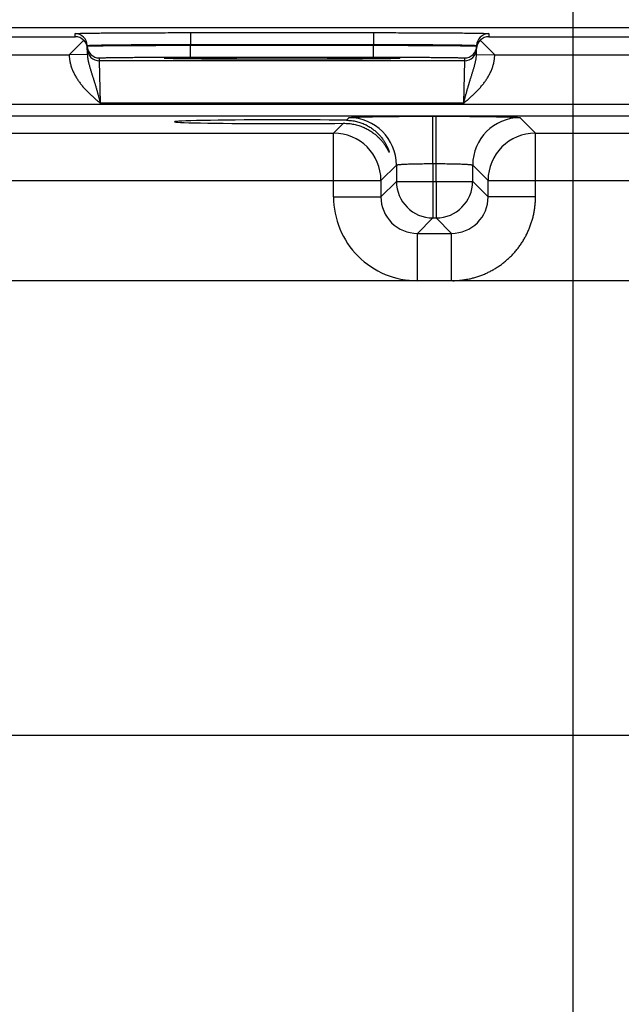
# Model space of a CAD drawing. Header units: inches. Extents: x 0 to 34, y 0 to 22.
# Tile 45 of 116: x 15.1 to 16.1, y 15.6 to 17.2. Entities that reach past the tile are written whole.
import ezdxf

# ---------------------------------------------------------------- set-up
doc = ezdxf.new("R2010")
doc.units = ezdxf.units.IN
doc.header["$LTSCALE"] = 1.87
doc.header["$MEASUREMENT"] = 0
doc.layers.get('0').update_dxf_attribs({"linetype": 'CONTINUOUS'})
doc.layers.add('DIMENSIONS', color=7, linetype='CONTINUOUS')
doc.styles.get("Standard").update_dxf_attribs({"font": 'txt', "width": 0.8})
doc.dimstyles.new('DIMSTYLE_1', dxfattribs={"dimtxt": 0.125, "dimasz": 0.18, "dimexe": 0.125, "dimexo": 0.0625, "dimgap": 0.09, "dimtad": 0, "dimtih": 1, "dimtoh": 1, "dimzin": 4, "dimdsep": 46, "dimtxsty": 'STANDARD', "dimblk": '_FILLED', "dimblk1": '_FILLED', "dimblk2": '_FILLED', "dimcen": 0.09, "dimadec": 0, "dimazin": 0, "dimtp": 0.01, "dimtm": 0.01, "dimtfac": 1, "dimtofl": 0, "dimtmove": 0, "dimatfit": 3, "dimldrblk": '_FILLED', "dimfxl": 1, "dimtolj": 1, "dimtzin": 4, "dimarcsym": 0})

# ---------------------------------------------------------------- blocks, each defined once
blk = doc.blocks.new('*D13')
at = {"layer": 'DIMENSIONS', "color": 2, "linetype": 'CONTINUOUS'}
blk.add_line((16.0449, 15.4148), (16.0449, 17.8889), dxfattribs=at)
at = {"layer": 'DIMENSIONS', "color": 2, "linetype": 'CONTINUOUS', "insert": (15.9824, 17.9514), "char_height": 0.125, "width": 1.025, "attachment_point": 1, "rotation": 90, "line_spacing_factor": 0.9}
blk.add_mtext('9.53{\\Ftxt.shx;\\W1.000000;\\H0.125000; }[242]', dxfattribs=at)
blk = doc.blocks.new('_FILLED')
at = {"color": 0, "linetype": 'BYBLOCK'}
blk.add_solid([(0, 0), (-1, 0.1736), (-1, -0.1736)], dxfattribs=at)

msp = doc.modelspace()

# ---------------------------------------------------------------- linework, layer by layer
at = {"color": 7, "linetype": 'CONTINUOUS'}
for p, q in [((17.1568, 17.2014), (7.7334, 17.2014)), ((14.9761, 17.1869), (15.2256, 17.1869)), ((15.2396, 17.1811), (15.2158, 17.1569)), ((15.2256, 17.1869), (15.2255, 17.1919)), ((15.4155, 17.1936), (15.7162, 17.1936)), ((15.4155, 17.1936), (15.4155, 17.1739)), ((15.7162, 17.1936), (15.7162, 17.1739)), ((15.8922, 17.1811), (15.9159, 17.157)), ((15.9062, 17.1919), (15.9061, 17.1869)), ((15.9061, 17.1869), (16.1556, 17.1869)), ((15.2458, 17.1575), (15.2455, 17.1723)), ((15.4155, 17.1739), (15.7162, 17.1739)), ((15.4155, 17.1728), (15.4155, 17.1739)), ((15.4155, 17.1728), (15.7162, 17.1728)), ((15.4155, 17.1532), (15.4155, 17.1728)), ((15.7162, 17.1728), (15.7162, 17.1739)), ((15.7162, 17.1532), (15.7162, 17.1728)), ((15.8859, 17.1575), (15.8862, 17.1723)), ((14.9859, 17.1569), (15.2158, 17.1569)), ((15.2458, 17.1575), (15.2159, 17.157)), ((15.2656, 17.1472), (15.2655, 17.1519)), ((15.8661, 17.1472), (15.2656, 17.1472)), ((15.2672, 17.0772), (15.2656, 17.1472)), ((15.3744, 17.1511), (15.3722, 17.1513)), ((15.3749, 17.1511), (15.3746, 17.1511)), ((15.3751, 17.1511), (15.3749, 17.1511)), ((15.3755, 17.1511), (15.3751, 17.1511)), ((15.376, 17.151), (15.3755, 17.1511)), ((15.3765, 17.151), (15.376, 17.151)), ((15.3776, 17.151), (15.3765, 17.151)), ((15.3789, 17.1509), (15.3776, 17.151)), ((15.3811, 17.1508), (15.3789, 17.1509)), ((15.3839, 17.1508), (15.3811, 17.1508)), ((15.3876, 17.1507), (15.3839, 17.1508)), ((15.391, 17.1506), (15.3876, 17.1507)), ((15.3951, 17.1506), (15.391, 17.1506)), ((15.4002, 17.1505), (15.3951, 17.1506)), ((15.4066, 17.1504), (15.4002, 17.1505)), ((15.4146, 17.1503), (15.4066, 17.1504)), ((15.4212, 17.1502), (15.4146, 17.1503)), ((15.4155, 17.1532), (15.7162, 17.1532)), ((15.4291, 17.1502), (15.4212, 17.1502)), ((15.4383, 17.1501), (15.4291, 17.1502)), ((15.4481, 17.15), (15.4383, 17.1501)), ((15.4583, 17.1499), (15.4481, 17.15)), ((15.4691, 17.1499), (15.4583, 17.1499)), ((15.4802, 17.1498), (15.4691, 17.1499)), ((15.4917, 17.1498), (15.4802, 17.1498)), ((15.5035, 17.1497), (15.4917, 17.1498)), ((15.5156, 17.1497), (15.5035, 17.1497)), ((15.5279, 17.1497), (15.5156, 17.1497)), ((15.5404, 17.1497), (15.5279, 17.1497)), ((15.553, 17.1497), (15.5404, 17.1497)), ((15.5656, 17.1497), (15.553, 17.1497)), ((15.5783, 17.1497), (15.5656, 17.1497)), ((15.5908, 17.1497), (15.5783, 17.1497)), ((15.6033, 17.1497), (15.5908, 17.1497)), ((15.6156, 17.1497), (15.6033, 17.1497)), ((15.6277, 17.1497), (15.6156, 17.1497)), ((15.6397, 17.1498), (15.6277, 17.1497)), ((15.651, 17.1498), (15.6397, 17.1498)), ((15.6614, 17.1499), (15.651, 17.1498)), ((15.6748, 17.15), (15.6614, 17.1499)), ((15.6857, 17.15), (15.6748, 17.15)), ((15.6949, 17.1501), (15.6857, 17.15)), ((15.7028, 17.1502), (15.6949, 17.1501)), ((15.7115, 17.1502), (15.7028, 17.1502)), ((15.7189, 17.1503), (15.7115, 17.1502)), ((15.7252, 17.1504), (15.7189, 17.1503)), ((15.7307, 17.1505), (15.7252, 17.1504)), ((15.7354, 17.1505), (15.7307, 17.1505)), ((15.7404, 17.1506), (15.7354, 17.1505)), ((15.7446, 17.1507), (15.7404, 17.1506)), ((15.748, 17.1508), (15.7446, 17.1507)), ((15.7507, 17.1509), (15.748, 17.1508)), ((15.7521, 17.1509), (15.7507, 17.1509)), ((15.7537, 17.1509), (15.7521, 17.1509)), ((15.7549, 17.151), (15.7537, 17.1509)), ((15.7556, 17.151), (15.7549, 17.151)), ((15.7562, 17.1511), (15.7556, 17.151)), ((15.7566, 17.1511), (15.7562, 17.1511)), ((15.7568, 17.1511), (15.7566, 17.1511)), ((15.757, 17.1511), (15.7568, 17.1511)), ((15.7572, 17.1511), (15.757, 17.1511)), ((15.7573, 17.1511), (15.7572, 17.1511)), ((15.7596, 17.1513), (15.7574, 17.1511)), ((15.8661, 17.1472), (15.8645, 17.0772)), ((15.8662, 17.1519), (15.8661, 17.1472)), ((15.8859, 17.1575), (15.9159, 17.157)), ((15.9159, 17.1569), (16.1458, 17.1569)), ((16.9525, 17.0751), (9.5543, 17.0751)), ((15.8645, 17.0772), (15.2672, 17.0772)), ((16.9525, 17.056), (9.5543, 17.056)), ((15.6719, 17.0493), (15.6761, 17.0536)), ((15.8141, 17.056), (15.8197, 17.056)), ((15.8141, 16.978), (15.8141, 17.056)), ((15.8197, 16.978), (15.8197, 17.056)), ((15.9576, 17.0536), (15.983, 17.0282)), ((15.6507, 17.0282), (15.6669, 17.0443)), ((15.053, 17.0282), (15.6507, 17.0282)), ((15.6507, 16.9232), (15.6507, 17.0282)), ((15.983, 17.0282), (16.5807, 17.0282)), ((15.983, 16.9232), (15.983, 17.0282)), ((15.7541, 16.9756), (15.7287, 16.9502)), ((15.7541, 16.9756), (15.7541, 16.9486)), ((15.8141, 16.978), (15.8197, 16.978)), ((15.8141, 16.978), (15.8141, 16.9486)), ((15.8197, 16.9486), (15.8197, 16.978)), ((15.8797, 16.9756), (15.905, 16.9502)), ((15.8797, 16.9486), (15.8797, 16.9756)), ((14.975, 16.9502), (15.7287, 16.9502)), ((15.7287, 16.9502), (15.7287, 16.9232)), ((15.7541, 16.9486), (15.7287, 16.9232)), ((15.7541, 16.9486), (15.8797, 16.9486)), ((15.8141, 16.9486), (15.8141, 16.8886)), ((15.8197, 16.9486), (15.8197, 16.8886)), ((15.8797, 16.9486), (15.905, 16.9232)), ((15.905, 16.9502), (16.6587, 16.9502)), ((15.905, 16.9232), (15.905, 16.9502)), ((15.6507, 16.9232), (15.7287, 16.9232)), ((15.983, 16.9232), (15.905, 16.9232)), ((15.8141, 16.8886), (15.7887, 16.8632)), ((15.8141, 16.8886), (15.8197, 16.8886)), ((15.8197, 16.8886), (15.845, 16.8632)), ((15.7887, 16.8632), (15.845, 16.8632)), ((15.7887, 16.7852), (15.7887, 16.8632)), ((15.845, 16.7852), (15.845, 16.8632)), ((16.7967, 16.7852), (9.7101, 16.7852)), ((9.7101, 16.0372), (16.7967, 16.0372))]:
    msp.add_line(p, q, dxfattribs=at)
for points in [[(15.3746, 17.1511), (15.3745, 17.1511), (15.3744, 17.1511), (15.3744, 17.1511)], [(15.7573, 17.1511), (15.7573, 17.1511), (15.7573, 17.1511)]]:
    msp.add_lwpolyline(points, dxfattribs=at)
for centre, radius, start, end in [((15.2255, 17.1719), 0.02, 1.0012, 90.0013), ((15.2254, 17.1667), 0.0202, 45.4189, 89.3143), ((15.226, 17.1669), 0.0197, 1.0498, 46.2249), ((15.9058, 17.1669), 0.0197, 133.7752, 178.9502), ((15.9062, 17.1719), 0.02, 89.9987, 178.9988), ((15.9063, 17.1667), 0.0202, 90.6857, 134.5811), ((15.2655, 17.1719), 0.02, 181.0012, 270.0013), ((15.2656, 17.1672), 0.02, 181.2271, 270.0013), ((15.8661, 17.1672), 0.02, 269.9987, 358.7855), ((15.8662, 17.1719), 0.02, 269.9987, 358.9988), ((15.7596, 17.1363), 0.015, 89.9998, 100.7095), ((15.6761, 16.9756), 0.078, 0.0209, 89.9791), ((15.9577, 16.9756), 0.078, 90.0209, 179.9791), ((15.6507, 16.9502), 0.078, 0.0209, 89.9791), ((15.983, 16.9502), 0.078, 90.0209, 179.9791), ((15.8141, 16.9486), 0.06, 180.0209, 269.9791), ((15.8196, 16.9486), 0.06, 270.0209, 359.9791), ((15.7887, 16.9232), 0.138, 179.9961, 270.0042), ((15.7887, 16.9232), 0.06, 179.9638, 270.0362), ((15.8451, 16.9232), 0.06, 269.9638, 0.0362)]:
    msp.add_arc(centre, radius, start, end, dxfattribs=at)
msp.add_ellipse((15.5659, 17.0469), major_axis=(0.1771, 0), ratio=0.017455, start_param=0.929285, end_param=5.318993, dxfattribs=at)
for points, knots in [([(15.2255, 17.1919), (15.2255, 17.1919), (15.2255, 17.1919), (15.2255, 17.1919), (15.2256, 17.1919), (15.2256, 17.1919), (15.2256, 17.1919), (15.2256, 17.192), (15.2257, 17.192), (15.2257, 17.192), (15.2258, 17.192), (15.2259, 17.192), (15.2261, 17.192), (15.2262, 17.1921), (15.2266, 17.1921), (15.227, 17.1921), (15.2276, 17.1922), (15.2284, 17.1922), (15.2292, 17.1922), (15.2302, 17.1923), (15.2313, 17.1923), (15.2324, 17.1924), (15.2337, 17.1924), (15.2352, 17.1924), (15.2367, 17.1925), (15.2383, 17.1925), (15.2407, 17.1926), (15.2439, 17.1926), (15.2481, 17.1927), (15.2527, 17.1928), (15.2577, 17.1928), (15.263, 17.1929), (15.2688, 17.193), (15.2748, 17.193), (15.2813, 17.1931), (15.288, 17.1931), (15.2976, 17.1932), (15.3103, 17.1933), (15.3262, 17.1934), (15.343, 17.1934), (15.3605, 17.1935), (15.3785, 17.1935), (15.3969, 17.1936), (15.4093, 17.1936), (15.4155, 17.1936)], [0, 0, 0, 0, 0.000056, 0.000092, 0.000134, 0.000241, 0.000383, 0.000559, 0.000772, 0.001022, 0.001308, 0.001991, 0.002823, 0.003804, 0.004935, 0.007643, 0.010948, 0.014847, 0.019338, 0.02442, 0.030088, 0.03634, 0.043173, 0.050581, 0.058561, 0.067109, 0.076218, 0.096099, 0.118157, 0.142341, 0.168591, 0.196844, 0.227033, 0.259085, 0.292923, 0.328465, 0.365625, 0.44444, 0.528609, 0.617319, 0.709716, 0.80491, 0.901983, 1, 1, 1, 1]), ([(15.7162, 17.1936), (15.7224, 17.1936), (15.7348, 17.1936), (15.7532, 17.1935), (15.7712, 17.1935), (15.7887, 17.1934), (15.8055, 17.1934), (15.8215, 17.1933), (15.8341, 17.1932), (15.8437, 17.1931), (15.8505, 17.1931), (15.8569, 17.193), (15.863, 17.193), (15.8687, 17.1929), (15.8741, 17.1928), (15.8791, 17.1928), (15.8836, 17.1927), (15.8878, 17.1926), (15.8911, 17.1926), (15.8934, 17.1925), (15.8951, 17.1925), (15.8966, 17.1924), (15.898, 17.1924), (15.8993, 17.1924), (15.9005, 17.1923), (15.9016, 17.1923), (15.9025, 17.1922), (15.9034, 17.1922), (15.9041, 17.1922), (15.9047, 17.1921), (15.9052, 17.1921), (15.9055, 17.1921), (15.9057, 17.192), (15.9058, 17.192), (15.9059, 17.192), (15.906, 17.192), (15.9061, 17.192), (15.9061, 17.192), (15.9061, 17.1919), (15.9062, 17.1919), (15.9062, 17.1919), (15.9062, 17.1919), (15.9062, 17.1919), (15.9062, 17.1919), (15.9062, 17.1919)], [0, 0, 0, 0, 0.098017, 0.19509, 0.290284, 0.382681, 0.471391, 0.55556, 0.634375, 0.671535, 0.707077, 0.740915, 0.772967, 0.803156, 0.831409, 0.857659, 0.881843, 0.903901, 0.923782, 0.932891, 0.941439, 0.949419, 0.956827, 0.96366, 0.969912, 0.97558, 0.980662, 0.985153, 0.989052, 0.992357, 0.995065, 0.996196, 0.997177, 0.998009, 0.998692, 0.998978, 0.999228, 0.999441, 0.999617, 0.999759, 0.999866, 0.999908, 0.999944, 1, 1, 1, 1]), ([(15.2455, 17.1723), (15.2455, 17.1723), (15.2455, 17.1723), (15.2456, 17.1723), (15.2456, 17.1723), (15.2456, 17.1723), (15.2456, 17.1723), (15.2457, 17.1723), (15.2457, 17.1723), (15.2458, 17.1724), (15.2459, 17.1724), (15.246, 17.1724), (15.2462, 17.1724), (15.2464, 17.1725), (15.2466, 17.1725), (15.2468, 17.1725), (15.2471, 17.1725), (15.2475, 17.1726), (15.2481, 17.1726), (15.2488, 17.1726), (15.2497, 17.1727), (15.2507, 17.1727), (15.2517, 17.1728), (15.2529, 17.1728), (15.2541, 17.1729), (15.256, 17.1729), (15.2586, 17.173), (15.262, 17.1731), (15.2657, 17.1732), (15.2698, 17.1732), (15.2743, 17.1733), (15.2791, 17.1734), (15.2842, 17.1735), (15.2896, 17.1735), (15.2954, 17.1736), (15.3014, 17.1736), (15.31, 17.1737), (15.3214, 17.1738), (15.3356, 17.1738), (15.3506, 17.1739), (15.3663, 17.1739), (15.3824, 17.1739), (15.3989, 17.1739), (15.4099, 17.1739), (15.4155, 17.1739)], [0, 0, 0, 0, 0.000074, 0.000165, 0.000283, 0.000432, 0.000615, 0.000833, 0.001086, 0.001376, 0.002065, 0.002902, 0.003887, 0.005021, 0.006303, 0.007733, 0.009313, 0.011041, 0.014942, 0.019435, 0.024517, 0.030186, 0.036439, 0.043271, 0.050679, 0.058658, 0.076312, 0.096191, 0.118246, 0.142426, 0.168672, 0.196922, 0.227107, 0.259155, 0.292989, 0.328526, 0.365683, 0.44449, 0.52865, 0.617353, 0.709742, 0.804928, 0.901992, 1, 1, 1, 1]), ([(15.2456, 17.1715), (15.2456, 17.1715), (15.2456, 17.1715), (15.2456, 17.1715), (15.2456, 17.1716), (15.2456, 17.1716), (15.2456, 17.1716), (15.2456, 17.1716), (15.2457, 17.1716), (15.2457, 17.1716), (15.2458, 17.1716), (15.2459, 17.1716), (15.246, 17.1716), (15.2462, 17.1716), (15.2464, 17.1716), (15.2466, 17.1716), (15.2468, 17.1717), (15.2471, 17.1717), (15.2475, 17.1717), (15.2481, 17.1717), (15.2488, 17.1717), (15.2497, 17.1718), (15.2507, 17.1718), (15.2517, 17.1718), (15.2529, 17.1718), (15.2542, 17.1719), (15.2555, 17.1719), (15.257, 17.1719), (15.2591, 17.1719), (15.262, 17.172), (15.2657, 17.172), (15.2698, 17.1721), (15.2743, 17.1721), (15.2791, 17.1722), (15.2842, 17.1722), (15.2897, 17.1723), (15.2954, 17.1723), (15.3015, 17.1724), (15.31, 17.1724), (15.3214, 17.1725), (15.3356, 17.1726), (15.3507, 17.1726), (15.3663, 17.1727), (15.3825, 17.1728), (15.3989, 17.1728), (15.41, 17.1728), (15.4155, 17.1728)], [0, 0, 0, 0, 0.000039, 0.000068, 0.000105, 0.000205, 0.000341, 0.000513, 0.000722, 0.000969, 0.001252, 0.001932, 0.002761, 0.00374, 0.004868, 0.006146, 0.007574, 0.009151, 0.010876, 0.014774, 0.019265, 0.024346, 0.030014, 0.036267, 0.0431, 0.050509, 0.05849, 0.067038, 0.076148, 0.096032, 0.118094, 0.14228, 0.168533, 0.19679, 0.226982, 0.259037, 0.292878, 0.328423, 0.365586, 0.444407, 0.528581, 0.617296, 0.709699, 0.804898, 0.901977, 1, 1, 1, 1]), ([(15.7162, 17.1739), (15.7218, 17.1739), (15.7328, 17.1739), (15.7493, 17.1739), (15.7654, 17.1739), (15.7811, 17.1739), (15.7961, 17.1738), (15.8104, 17.1738), (15.8217, 17.1737), (15.8303, 17.1736), (15.8363, 17.1736), (15.8421, 17.1735), (15.8475, 17.1735), (15.8527, 17.1734), (15.8575, 17.1733), (15.8619, 17.1732), (15.866, 17.1732), (15.8698, 17.1731), (15.8732, 17.173), (15.8757, 17.1729), (15.8776, 17.1729), (15.8789, 17.1728), (15.88, 17.1728), (15.8811, 17.1727), (15.882, 17.1727), (15.8829, 17.1726), (15.8837, 17.1726), (15.8842, 17.1726), (15.8846, 17.1725), (15.8849, 17.1725), (15.8852, 17.1725), (15.8854, 17.1725), (15.8856, 17.1724), (15.8857, 17.1724), (15.8859, 17.1724), (15.886, 17.1724), (15.886, 17.1723), (15.8861, 17.1723), (15.8861, 17.1723), (15.8861, 17.1723), (15.8862, 17.1723), (15.8862, 17.1723), (15.8862, 17.1723), (15.8862, 17.1723), (15.8862, 17.1723)], [0, 0, 0, 0, 0.098008, 0.195072, 0.290258, 0.382647, 0.47135, 0.55551, 0.634317, 0.671474, 0.707011, 0.740845, 0.772893, 0.803078, 0.831328, 0.857574, 0.881754, 0.903809, 0.923688, 0.941342, 0.949321, 0.956729, 0.963561, 0.969814, 0.975483, 0.980565, 0.985058, 0.988959, 0.990687, 0.992267, 0.993697, 0.994979, 0.996113, 0.997098, 0.997935, 0.998624, 0.998914, 0.999167, 0.999385, 0.999568, 0.999717, 0.999835, 0.999926, 1, 1, 1, 1]), ([(15.7162, 17.1728), (15.7218, 17.1728), (15.7328, 17.1728), (15.7493, 17.1728), (15.7654, 17.1727), (15.7811, 17.1726), (15.7961, 17.1726), (15.8104, 17.1725), (15.8217, 17.1724), (15.8303, 17.1724), (15.8363, 17.1723), (15.8421, 17.1723), (15.8475, 17.1722), (15.8526, 17.1722), (15.8574, 17.1721), (15.8619, 17.1721), (15.866, 17.172), (15.8698, 17.172), (15.8726, 17.1719), (15.8748, 17.1719), (15.8762, 17.1719), (15.8776, 17.1719), (15.8788, 17.1718), (15.88, 17.1718), (15.8811, 17.1718), (15.882, 17.1718), (15.8829, 17.1717), (15.8837, 17.1717), (15.8842, 17.1717), (15.8846, 17.1717), (15.8849, 17.1717), (15.8851, 17.1716), (15.8854, 17.1716), (15.8856, 17.1716), (15.8857, 17.1716), (15.8859, 17.1716), (15.886, 17.1716), (15.886, 17.1716), (15.8861, 17.1716), (15.8861, 17.1716), (15.8861, 17.1716), (15.8862, 17.1716), (15.8862, 17.1716), (15.8862, 17.1715), (15.8862, 17.1715), (15.8862, 17.1715), (15.8862, 17.1715)], [0, 0, 0, 0, 0.098023, 0.195102, 0.290301, 0.382704, 0.471419, 0.555593, 0.634414, 0.671577, 0.707122, 0.740963, 0.773018, 0.80321, 0.831467, 0.85772, 0.881906, 0.903968, 0.923852, 0.932962, 0.94151, 0.949491, 0.9569, 0.963733, 0.969986, 0.975654, 0.980735, 0.985226, 0.989124, 0.990849, 0.992426, 0.993854, 0.995132, 0.99626, 0.997239, 0.998068, 0.998748, 0.999031, 0.999278, 0.999487, 0.999659, 0.999795, 0.999895, 0.999932, 0.999961, 1, 1, 1, 1]), ([(15.2158, 17.1569), (15.2158, 17.1564), (15.2158, 17.1554), (15.2159, 17.1538), (15.216, 17.1523), (15.2162, 17.1508), (15.2164, 17.1493), (15.2166, 17.1478), (15.2169, 17.1462), (15.2173, 17.1442), (15.2179, 17.1418), (15.219, 17.1378), (15.2206, 17.133), (15.2227, 17.1283), (15.2245, 17.1247), (15.226, 17.122), (15.2275, 17.1194), (15.2292, 17.1168), (15.2309, 17.1143), (15.2327, 17.1118), (15.2345, 17.1093), (15.2364, 17.107), (15.2384, 17.1046), (15.2411, 17.1016), (15.2446, 17.0978), (15.249, 17.0935), (15.2534, 17.0893), (15.258, 17.0852), (15.2626, 17.0812), (15.2657, 17.0785), (15.2672, 17.0772)], [0, 0, 0, 0, 0.015626, 0.031252, 0.046878, 0.062504, 0.07813, 0.093756, 0.109382, 0.125008, 0.156258, 0.187508, 0.249996, 0.312486, 0.343737, 0.374987, 0.406238, 0.437489, 0.46874, 0.499991, 0.531242, 0.562493, 0.593745, 0.624996, 0.687496, 0.749996, 0.812498, 0.874998, 0.937499, 1, 1, 1, 1]), ([(15.2458, 17.1575), (15.2458, 17.1558), (15.246, 17.1533), (15.2465, 17.15), (15.2469, 17.1476), (15.2475, 17.1451), (15.248, 17.1428), (15.2487, 17.1404), (15.2493, 17.138), (15.25, 17.1357), (15.2507, 17.1333), (15.2514, 17.1309), (15.2524, 17.1277), (15.2534, 17.1246), (15.2544, 17.1213), (15.2552, 17.1189), (15.256, 17.1164), (15.2567, 17.1139), (15.2574, 17.1119), (15.2579, 17.1102), (15.2584, 17.1085), (15.259, 17.1064), (15.2598, 17.1038), (15.2605, 17.1012), (15.2613, 17.0986), (15.2619, 17.0964), (15.2624, 17.0946), (15.2629, 17.0929), (15.2635, 17.0906), (15.2642, 17.088), (15.2649, 17.0857), (15.2653, 17.0839), (15.2657, 17.0826), (15.2661, 17.0813), (15.2666, 17.0795), (15.267, 17.0781), (15.2672, 17.0772)], [0, 0, 0, 0, 0.06052, 0.090458, 0.120221, 0.149857, 0.179403, 0.208909, 0.238413, 0.267956, 0.29758, 0.327317, 0.3572, 0.417522, 0.448, 0.478712, 0.509671, 0.540886, 0.572359, 0.58819, 0.604083, 0.636056, 0.668275, 0.700725, 0.73339, 0.766253, 0.782753, 0.799296, 0.832498, 0.865833, 0.899278, 0.916033, 0.932805, 0.949592, 0.966389, 1, 1, 1, 1]), ([(15.2655, 17.1519), (15.2655, 17.1519), (15.2656, 17.1519), (15.2656, 17.1519), (15.2656, 17.1519), (15.2656, 17.1519), (15.2656, 17.1519), (15.2657, 17.1519), (15.2657, 17.1519), (15.2657, 17.152), (15.2658, 17.152), (15.266, 17.152), (15.2661, 17.152), (15.2663, 17.152), (15.2667, 17.1521), (15.2672, 17.1521), (15.2678, 17.1521), (15.2685, 17.1521), (15.2692, 17.1522), (15.2701, 17.1522), (15.271, 17.1522), (15.272, 17.1523), (15.2731, 17.1523), (15.2748, 17.1523), (15.2771, 17.1524), (15.28, 17.1524), (15.2833, 17.1525), (15.287, 17.1526), (15.2909, 17.1526), (15.2951, 17.1527), (15.2997, 17.1527), (15.3045, 17.1528), (15.3095, 17.1528), (15.3149, 17.1529), (15.3224, 17.1529), (15.3324, 17.153), (15.345, 17.153), (15.3583, 17.1531), (15.3721, 17.1531), (15.3863, 17.1532), (15.4009, 17.1532), (15.4106, 17.1532), (15.4155, 17.1532)], [0, 0, 0, 0, 0.00013, 0.00018, 0.000238, 0.000379, 0.000556, 0.000768, 0.001018, 0.001304, 0.001987, 0.002819, 0.003801, 0.004931, 0.007639, 0.010944, 0.014843, 0.019334, 0.024416, 0.030084, 0.036337, 0.043169, 0.050578, 0.058558, 0.076214, 0.096095, 0.118154, 0.142337, 0.168588, 0.196841, 0.22703, 0.259082, 0.29292, 0.328462, 0.365623, 0.444438, 0.528607, 0.617317, 0.709715, 0.804909, 0.901983, 1, 1, 1, 1]), ([(15.3722, 17.1513), (15.3722, 17.1514), (15.3722, 17.1514), (15.3722, 17.1514), (15.3722, 17.1514), (15.3722, 17.1514), (15.3722, 17.1514), (15.3723, 17.1514), (15.3723, 17.1514), (15.3723, 17.1514), (15.3724, 17.1514), (15.3725, 17.1515), (15.3727, 17.1515), (15.3729, 17.1515), (15.3732, 17.1515), (15.3737, 17.1516), (15.3743, 17.1516), (15.375, 17.1516), (15.3759, 17.1517), (15.3769, 17.1517), (15.378, 17.1518), (15.3792, 17.1518), (15.3805, 17.1518), (15.382, 17.1519), (15.3835, 17.1519), (15.3852, 17.152), (15.3876, 17.152), (15.3909, 17.1521), (15.3952, 17.1521), (15.3998, 17.1522), (15.4049, 17.1523), (15.4104, 17.1524), (15.4162, 17.1524), (15.4224, 17.1525), (15.429, 17.1525), (15.4359, 17.1526), (15.4457, 17.1527), (15.4586, 17.1528), (15.4748, 17.1528), (15.492, 17.1529), (15.5098, 17.153), (15.5282, 17.153), (15.5469, 17.153), (15.5659, 17.153), (15.5848, 17.153), (15.6035, 17.153), (15.6219, 17.153), (15.6398, 17.1529), (15.6569, 17.1528), (15.6732, 17.1528), (15.6861, 17.1527), (15.6959, 17.1526), (15.7027, 17.1525), (15.7093, 17.1525), (15.7155, 17.1524), (15.7213, 17.1524), (15.7268, 17.1523), (15.7319, 17.1522), (15.7366, 17.1521), (15.7408, 17.1521), (15.7441, 17.152), (15.7466, 17.152), (15.7482, 17.1519), (15.7498, 17.1519), (15.7512, 17.1518), (15.7525, 17.1518), (15.7537, 17.1518), (15.7548, 17.1517), (15.7558, 17.1517), (15.7567, 17.1516), (15.7574, 17.1516), (15.7581, 17.1516), (15.7585, 17.1515), (15.7589, 17.1515), (15.759, 17.1515), (15.7592, 17.1515), (15.7593, 17.1514), (15.7594, 17.1514), (15.7594, 17.1514), (15.7595, 17.1514), (15.7595, 17.1514), (15.7595, 17.1514), (15.7596, 17.1514), (15.7596, 17.1514), (15.7596, 17.1514), (15.7596, 17.1514), (15.7596, 17.1513)], [0, 0, 0, 0, 0.000028, 0.000046, 0.000067, 0.000121, 0.000191, 0.00028, 0.000386, 0.000511, 0.000654, 0.000996, 0.001412, 0.001903, 0.002469, 0.003824, 0.005476, 0.007427, 0.009674, 0.012215, 0.015051, 0.018178, 0.021595, 0.025301, 0.029292, 0.033567, 0.038123, 0.048066, 0.059098, 0.071192, 0.084318, 0.098447, 0.113543, 0.129569, 0.146489, 0.16426, 0.18284, 0.222246, 0.264327, 0.308678, 0.354872, 0.402465, 0.450996, 0.5, 0.549004, 0.597535, 0.645128, 0.691322, 0.735673, 0.777754, 0.81716, 0.83574, 0.853511, 0.870431, 0.886457, 0.901553, 0.915682, 0.928808, 0.940902, 0.951934, 0.961877, 0.966433, 0.970708, 0.974699, 0.978405, 0.981822, 0.984949, 0.987785, 0.990326, 0.992573, 0.994524, 0.996176, 0.997531, 0.998097, 0.998588, 0.999004, 0.999346, 0.999489, 0.999614, 0.99972, 0.999809, 0.999879, 0.999933, 0.999954, 0.999972, 1, 1, 1, 1]), ([(15.7574, 17.1511), (15.7571, 17.1511), (15.7566, 17.1511), (15.7555, 17.151), (15.7539, 17.1509), (15.7517, 17.1509), (15.7491, 17.1508), (15.7462, 17.1507), (15.7429, 17.1507), (15.7392, 17.1506), (15.7337, 17.1505), (15.7259, 17.1504), (15.7157, 17.1503), (15.7043, 17.1502), (15.6918, 17.1501), (15.6783, 17.15), (15.6587, 17.1499), (15.6325, 17.1498), (15.5997, 17.1497), (15.5659, 17.1497), (15.5321, 17.1497), (15.4993, 17.1498), (15.4731, 17.1499), (15.4535, 17.15), (15.44, 17.1501), (15.4275, 17.1502), (15.4161, 17.1503), (15.4059, 17.1504), (15.3981, 17.1505), (15.3926, 17.1506), (15.3889, 17.1507), (15.3856, 17.1507), (15.3827, 17.1508), (15.3801, 17.1509), (15.3778, 17.1509), (15.3762, 17.151), (15.3751, 17.1511), (15.3746, 17.1511), (15.3744, 17.1511)], [0, 0, 0, 0, 0.001812, 0.003868, 0.008711, 0.014521, 0.021285, 0.028992, 0.037624, 0.047167, 0.057601, 0.081057, 0.10781, 0.137648, 0.170338, 0.205621, 0.243221, 0.32417, 0.410643, 0.499923, 0.589206, 0.675687, 0.75665, 0.794259, 0.829552, 0.862252, 0.892103, 0.918868, 0.942339, 0.952779, 0.962329, 0.97097, 0.978683, 0.985455, 0.991273, 0.996124, 0.998184, 1, 1, 1, 1]), ([(15.7162, 17.1532), (15.7211, 17.1532), (15.7309, 17.1532), (15.7454, 17.1532), (15.7596, 17.1531), (15.7734, 17.1531), (15.7867, 17.153), (15.7993, 17.153), (15.8093, 17.1529), (15.8169, 17.1529), (15.8222, 17.1528), (15.8273, 17.1528), (15.8321, 17.1527), (15.8366, 17.1527), (15.8408, 17.1526), (15.8448, 17.1526), (15.8484, 17.1525), (15.8517, 17.1524), (15.8547, 17.1524), (15.8569, 17.1523), (15.8586, 17.1523), (15.8597, 17.1523), (15.8607, 17.1522), (15.8617, 17.1522), (15.8625, 17.1522), (15.8633, 17.1521), (15.864, 17.1521), (15.8645, 17.1521), (15.865, 17.1521), (15.8654, 17.152), (15.8656, 17.152), (15.8658, 17.152), (15.8659, 17.152), (15.866, 17.152), (15.866, 17.1519), (15.8661, 17.1519), (15.8661, 17.1519), (15.8661, 17.1519), (15.8662, 17.1519), (15.8662, 17.1519), (15.8662, 17.1519), (15.8662, 17.1519), (15.8662, 17.1519)], [0, 0, 0, 0, 0.098017, 0.195091, 0.290285, 0.382683, 0.471393, 0.555562, 0.634377, 0.671538, 0.70708, 0.740918, 0.77297, 0.803159, 0.831412, 0.857663, 0.881846, 0.903905, 0.923786, 0.941442, 0.949422, 0.956831, 0.963663, 0.969916, 0.975584, 0.980666, 0.985157, 0.989056, 0.992361, 0.995069, 0.996199, 0.997181, 0.998013, 0.998696, 0.998982, 0.999232, 0.999444, 0.999621, 0.999762, 0.99982, 0.99987, 1, 1, 1, 1]), ([(15.8645, 17.0772), (15.8648, 17.0781), (15.8653, 17.0799), (15.8659, 17.0822), (15.8664, 17.0839), (15.8669, 17.0857), (15.8675, 17.088), (15.8682, 17.0906), (15.8689, 17.0929), (15.8694, 17.0946), (15.8699, 17.0964), (15.8705, 17.0986), (15.8712, 17.1012), (15.872, 17.1038), (15.8726, 17.1059), (15.8731, 17.1076), (15.8735, 17.1089), (15.8739, 17.1102), (15.8744, 17.1119), (15.875, 17.1139), (15.8758, 17.1164), (15.8765, 17.1189), (15.8773, 17.1213), (15.8783, 17.1246), (15.8793, 17.1277), (15.8803, 17.1309), (15.881, 17.1333), (15.8817, 17.1357), (15.8824, 17.138), (15.8831, 17.1404), (15.8837, 17.1428), (15.8843, 17.1451), (15.8848, 17.1476), (15.8852, 17.15), (15.8857, 17.1533), (15.8859, 17.1558), (15.8859, 17.1575)], [0, 0, 0, 0, 0.033611, 0.067195, 0.083967, 0.100722, 0.134167, 0.167502, 0.200704, 0.217247, 0.233747, 0.26661, 0.299275, 0.331725, 0.363944, 0.379961, 0.395916, 0.41181, 0.427641, 0.459113, 0.490329, 0.521288, 0.552, 0.582478, 0.6428, 0.672683, 0.70242, 0.732044, 0.761587, 0.791091, 0.820597, 0.850143, 0.879779, 0.909542, 0.939479, 1, 1, 1, 1]), ([(15.8645, 17.0772), (15.8661, 17.0785), (15.8692, 17.0812), (15.8738, 17.0852), (15.8783, 17.0893), (15.8828, 17.0935), (15.8864, 17.0971), (15.8892, 17.1001), (15.8913, 17.1023), (15.8933, 17.1046), (15.8953, 17.107), (15.8972, 17.1093), (15.8991, 17.1118), (15.9009, 17.1143), (15.9026, 17.1168), (15.9042, 17.1194), (15.9058, 17.122), (15.9072, 17.1247), (15.9091, 17.1283), (15.9111, 17.133), (15.9131, 17.1388), (15.9144, 17.1437), (15.915, 17.1472), (15.9153, 17.1493), (15.9155, 17.1508), (15.9157, 17.1523), (15.9158, 17.1538), (15.9159, 17.1554), (15.9159, 17.1564), (15.9159, 17.1569)], [0, 0, 0, 0, 0.062501, 0.125003, 0.187505, 0.250007, 0.312508, 0.34376, 0.375012, 0.406263, 0.437515, 0.468767, 0.500018, 0.53127, 0.562521, 0.593773, 0.625024, 0.656275, 0.687526, 0.750017, 0.812506, 0.874993, 0.906243, 0.921869, 0.937495, 0.953122, 0.968748, 0.984374, 1, 1, 1, 1]), ([(15.6719, 17.0493), (15.6733, 17.0493), (15.6761, 17.0492), (15.6803, 17.0488), (15.6844, 17.0482), (15.6883, 17.0473), (15.6921, 17.0463), (15.6957, 17.0451), (15.6992, 17.0438), (15.7037, 17.0419), (15.7089, 17.0391), (15.7146, 17.0354), (15.7197, 17.0313), (15.7244, 17.027), (15.7278, 17.0233), (15.7302, 17.0202), (15.732, 17.0179), (15.7335, 17.0156), (15.735, 17.0134), (15.7363, 17.0111), (15.7375, 17.0089), (15.7385, 17.0068), (15.7395, 17.0048), (15.7401, 17.0032), (15.7406, 17.002), (15.7409, 17.0012), (15.7412, 17.0004), (15.7415, 16.9997), (15.7417, 16.999), (15.7418, 16.9984), (15.7419, 16.998), (15.742, 16.9977), (15.7421, 16.9975), (15.7421, 16.9974), (15.7421, 16.9972), (15.7421, 16.9971), (15.7421, 16.997), (15.7421, 16.997)], [0, 0, 0, 0, 0.045855, 0.09065, 0.134413, 0.177176, 0.218973, 0.25984, 0.299816, 0.338935, 0.414725, 0.487482, 0.557395, 0.624572, 0.689013, 0.720173, 0.750576, 0.780168, 0.808872, 0.836587, 0.863175, 0.888457, 0.912195, 0.934085, 0.944221, 0.953744, 0.962593, 0.970702, 0.978, 0.984418, 0.989885, 0.992242, 0.994337, 0.996164, 0.997719, 0.998998, 1, 1, 1, 1]), ([(15.6761, 17.0536), (15.6761, 17.0536), (15.6761, 17.0536), (15.6762, 17.0536), (15.6762, 17.0537), (15.6763, 17.0537), (15.6764, 17.0537), (15.6765, 17.0537), (15.6767, 17.0538), (15.677, 17.0538), (15.6774, 17.0539), (15.6779, 17.0539), (15.6785, 17.054), (15.6792, 17.0541), (15.6799, 17.0541), (15.6808, 17.0542), (15.6817, 17.0542), (15.683, 17.0543), (15.6849, 17.0544), (15.6874, 17.0545), (15.6902, 17.0546), (15.6933, 17.0547), (15.6966, 17.0548), (15.7003, 17.0549), (15.7042, 17.055), (15.7084, 17.0551), (15.7128, 17.0552), (15.7191, 17.0553), (15.7276, 17.0554), (15.7384, 17.0556), (15.7499, 17.0557), (15.762, 17.0558), (15.7746, 17.0559), (15.7875, 17.0559), (15.8008, 17.056), (15.8096, 17.056), (15.8141, 17.056)], [0, 0, 0, 0, 0.000163, 0.000356, 0.000838, 0.001454, 0.002211, 0.003109, 0.004151, 0.006666, 0.009759, 0.013431, 0.01768, 0.022505, 0.027903, 0.033872, 0.040409, 0.047509, 0.063386, 0.081466, 0.101706, 0.124061, 0.148477, 0.174898, 0.203261, 0.233501, 0.265545, 0.299319, 0.371734, 0.450065, 0.533574, 0.621476, 0.712942, 0.807113, 0.9031, 1, 1, 1, 1]), ([(15.8197, 17.056), (15.8241, 17.056), (15.833, 17.056), (15.8462, 17.0559), (15.8592, 17.0559), (15.8718, 17.0558), (15.8838, 17.0557), (15.8953, 17.0556), (15.9061, 17.0554), (15.9146, 17.0553), (15.921, 17.0552), (15.9254, 17.0551), (15.9296, 17.055), (15.9335, 17.0549), (15.9371, 17.0548), (15.9405, 17.0547), (15.9436, 17.0546), (15.9464, 17.0545), (15.9488, 17.0544), (15.9507, 17.0543), (15.9521, 17.0542), (15.953, 17.0542), (15.9538, 17.0541), (15.9546, 17.0541), (15.9552, 17.054), (15.9558, 17.0539), (15.9563, 17.0539), (15.9567, 17.0538), (15.957, 17.0538), (15.9572, 17.0537), (15.9574, 17.0537), (15.9575, 17.0537), (15.9575, 17.0537), (15.9576, 17.0536), (15.9576, 17.0536), (15.9576, 17.0536), (15.9576, 17.0536)], [0, 0, 0, 0, 0.0969, 0.192887, 0.287058, 0.378524, 0.466426, 0.549935, 0.628266, 0.700681, 0.734455, 0.766499, 0.796739, 0.825102, 0.851523, 0.875939, 0.898294, 0.918534, 0.936614, 0.952491, 0.959591, 0.966128, 0.972097, 0.977495, 0.98232, 0.986569, 0.990241, 0.993334, 0.995849, 0.996891, 0.997789, 0.998546, 0.999162, 0.999644, 0.999837, 1, 1, 1, 1]), ([(15.6669, 17.0443), (15.6684, 17.0443), (15.6713, 17.0443), (15.6758, 17.044), (15.68, 17.0435), (15.6842, 17.0427), (15.6882, 17.0418), (15.6933, 17.0403), (15.6994, 17.0381), (15.7061, 17.0349), (15.7122, 17.0313), (15.7178, 17.0273), (15.7219, 17.0238), (15.725, 17.0209), (15.7271, 17.0187), (15.7291, 17.0165), (15.731, 17.0143), (15.7327, 17.0121), (15.7342, 17.0099), (15.7357, 17.0078), (15.7368, 17.0061), (15.7376, 17.0047), (15.7381, 17.0038), (15.7387, 17.0029), (15.7392, 17.002), (15.7396, 17.0012), (15.74, 17.0004), (15.7404, 16.9997), (15.7407, 16.9991), (15.7409, 16.9987), (15.7411, 16.9984), (15.7412, 16.9982), (15.7414, 16.9979), (15.7415, 16.9977), (15.7416, 16.9975), (15.7417, 16.9973), (15.7418, 16.9972), (15.7419, 16.9971), (15.7419, 16.997), (15.742, 16.9969), (15.742, 16.9969), (15.742, 16.9969), (15.742, 16.9969), (15.7421, 16.9969), (15.7421, 16.9969), (15.7421, 16.9969), (15.7421, 16.9969), (15.7421, 16.9969), (15.7421, 16.9969), (15.7421, 16.997), (15.7421, 16.997), (15.7421, 16.997)], [0, 0, 0, 0, 0.048093, 0.095091, 0.141009, 0.185866, 0.229688, 0.272501, 0.3552, 0.434225, 0.509783, 0.582024, 0.651013, 0.684282, 0.716702, 0.748235, 0.778826, 0.808398, 0.836844, 0.86402, 0.889735, 0.901969, 0.913737, 0.924997, 0.935698, 0.945787, 0.955203, 0.963879, 0.971744, 0.975349, 0.978724, 0.981859, 0.984745, 0.987372, 0.989733, 0.99182, 0.993626, 0.995146, 0.996377, 0.996884, 0.99732, 0.997686, 0.997986, 0.998225, 0.998416, 0.998584, 0.998762, 0.99898, 0.999254, 0.999593, 1, 1, 1, 1]), ([(15.7541, 16.9756), (15.7541, 16.9756), (15.7541, 16.9757), (15.7542, 16.9757), (15.7542, 16.9757), (15.7543, 16.9758), (15.7544, 16.9758), (15.7545, 16.9758), (15.7547, 16.9759), (15.7549, 16.976), (15.7552, 16.976), (15.7554, 16.9761), (15.7558, 16.9761), (15.7563, 16.9762), (15.757, 16.9763), (15.7579, 16.9764), (15.759, 16.9765), (15.7602, 16.9766), (15.7616, 16.9767), (15.763, 16.9768), (15.7646, 16.9769), (15.7663, 16.977), (15.7688, 16.9771), (15.7722, 16.9773), (15.7765, 16.9774), (15.7812, 16.9776), (15.7862, 16.9777), (15.7914, 16.9778), (15.7969, 16.9779), (15.8025, 16.9779), (15.8083, 16.978), (15.8122, 16.978), (15.8141, 16.978)], [0, 0, 0, 0, 0.001207, 0.001961, 0.002833, 0.003829, 0.004956, 0.00761, 0.010815, 0.014577, 0.018901, 0.023788, 0.029238, 0.035251, 0.048954, 0.064874, 0.082978, 0.103228, 0.125578, 0.149979, 0.176374, 0.204703, 0.234899, 0.300612, 0.3729, 0.451087, 0.53444, 0.622178, 0.713473, 0.807469, 0.903279, 1, 1, 1, 1]), ([(15.8197, 16.978), (15.8216, 16.978), (15.8255, 16.978), (15.8312, 16.9779), (15.8368, 16.9779), (15.8423, 16.9778), (15.8476, 16.9777), (15.8526, 16.9776), (15.8573, 16.9774), (15.8616, 16.9773), (15.865, 16.9771), (15.8674, 16.977), (15.8691, 16.9769), (15.8707, 16.9768), (15.8722, 16.9767), (15.8735, 16.9766), (15.8747, 16.9765), (15.8758, 16.9764), (15.8768, 16.9763), (15.8775, 16.9762), (15.878, 16.9761), (15.8783, 16.9761), (15.8786, 16.976), (15.8789, 16.976), (15.8791, 16.9759), (15.8793, 16.9758), (15.8794, 16.9758), (15.8795, 16.9758), (15.8795, 16.9757), (15.8796, 16.9757), (15.8796, 16.9757), (15.8796, 16.9756), (15.8797, 16.9756)], [0, 0, 0, 0, 0.096721, 0.192531, 0.286527, 0.377822, 0.46556, 0.548913, 0.6271, 0.699388, 0.765101, 0.795297, 0.823626, 0.850021, 0.874422, 0.896772, 0.917022, 0.935126, 0.951046, 0.964749, 0.970762, 0.976212, 0.981099, 0.985423, 0.989185, 0.99239, 0.995044, 0.996171, 0.997167, 0.998039, 0.998793, 1, 1, 1, 1]), ([(15.847, 16.7852), (15.8475, 16.7852), (15.8486, 16.7853), (15.8503, 16.7853), (15.852, 16.7854), (15.8537, 16.7855), (15.8554, 16.7856), (15.857, 16.7858), (15.8587, 16.7859), (15.8609, 16.7861), (15.8637, 16.7865), (15.867, 16.787), (15.8703, 16.7876), (15.8747, 16.7884), (15.8802, 16.7897), (15.8866, 16.7916), (15.893, 16.7938), (15.8992, 16.7962), (15.9053, 16.799), (15.9113, 16.8021), (15.9171, 16.8055), (15.9227, 16.8091), (15.9282, 16.813), (15.9334, 16.8172), (15.9385, 16.8216), (15.9433, 16.8263), (15.9479, 16.8312), (15.9523, 16.8363), (15.9564, 16.8416), (15.9602, 16.8471), (15.9638, 16.8528), (15.9671, 16.8587), (15.97, 16.8647), (15.9727, 16.8708), (15.9751, 16.8771), (15.9772, 16.8835), (15.979, 16.89), (15.9805, 16.8965), (15.9816, 16.9031), (15.9824, 16.9098), (15.9829, 16.9165), (15.983, 16.921), (15.983, 16.9232)], [0, 0, 0, 0, 0.007813, 0.015626, 0.02344, 0.031253, 0.039066, 0.046879, 0.054692, 0.062505, 0.078131, 0.093757, 0.109383, 0.125009, 0.156259, 0.187508, 0.218758, 0.250008, 0.281257, 0.312507, 0.343757, 0.375007, 0.406256, 0.437506, 0.468756, 0.500005, 0.531255, 0.562505, 0.593754, 0.625004, 0.656254, 0.687503, 0.718753, 0.750003, 0.781252, 0.812502, 0.843752, 0.875001, 0.906251, 0.937501, 0.96875, 1, 1, 1, 1])]:
    msp.add_open_spline(points, degree=3, knots=knots, dxfattribs=at)

# ---------------------------------------------------------------- dimensions: what is measured, and where the dimension line sits
at = {"layer": 'DIMENSIONS', "color": 2, "linetype": 'CONTINUOUS'}
dim = msp.add_ordinate_dim(feature_location=(16.0449, 15.4148), offset=(0, 2.474), dtype=1, origin=(6.5167, 15.3523), dimstyle='DIMSTYLE_1', override={"dimtad": 1, "dimtih": 0, "dimtoh": 0}, dxfattribs=at)
dim.commit()
dim.dimension.update_dxf_attribs({"geometry": '*D13', "text_midpoint": (16.0449, 18.4639)})

doc.saveas('drawing.dxf')
